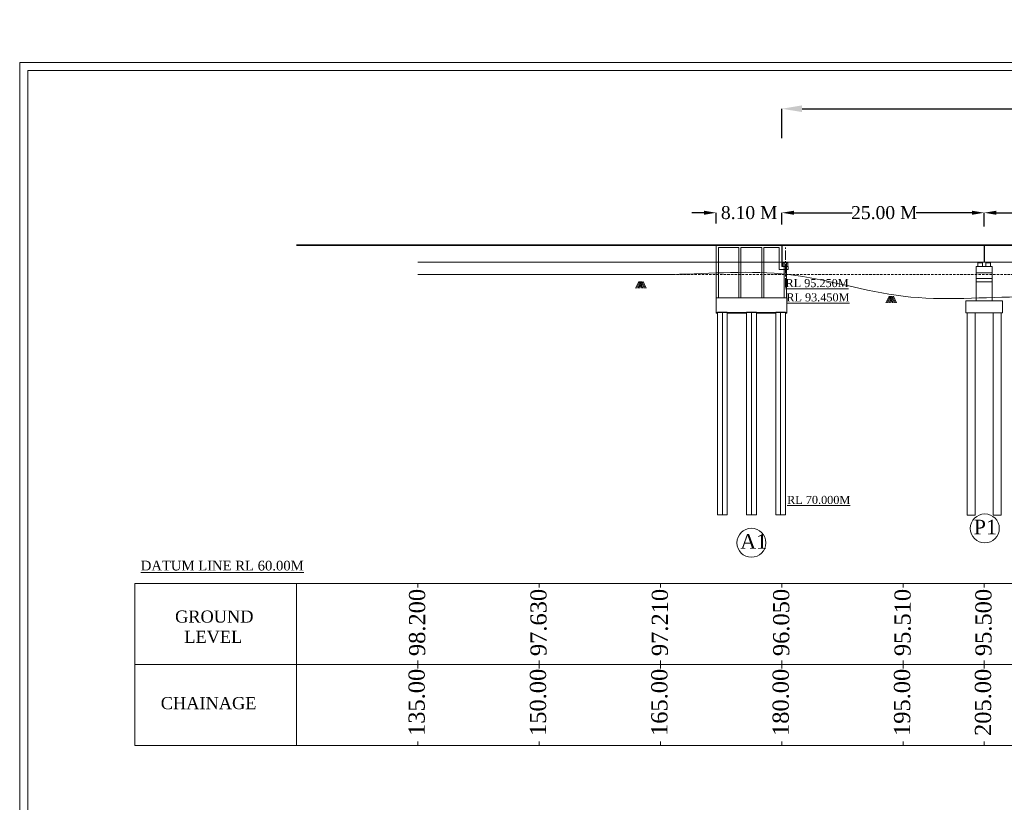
# Model space of a CAD drawing. Header units: millimetres. Extents: x -20950785 to 43207042, y -3207472 to 3168443.
# Tile 77 of 89: x 22465950 to 22587648, y -293315 to -196594. Entities that reach past the tile are written whole.
import ezdxf

# ---------------------------------------------------------------- set-up
doc = ezdxf.new("R2010")
doc.units = ezdxf.units.MM
doc.header["$LTSCALE"] = 60
doc.header["$MEASUREMENT"] = 0
doc.linetypes.add('CENTER2', pattern=[28.575, 19.05, -3.175, 3.175, -3.175])
doc.linetypes.add('HIDDEN', pattern=[0.375, 0.25, -0.125])
doc.layers.add('TEXT', color=7, linetype='Continuous')
doc.styles.add('PDF Arial Bold', font='times.ttf')
doc.dimstyles.get("Standard").update_dxf_attribs({"dimtxt": 400, "dimasz": 215, "dimexe": 0.18, "dimexo": 0.0625, "dimgap": 0.09, "dimtad": 0, "dimtih": 1, "dimtoh": 1, "dimdec": 0, "dimzin": 4, "dimdsep": 46, "dimtxsty": 'Standard', "dimblk": 'OPEN90', "dimcen": 0, "dimadec": 0, "dimazin": 1, "dimtfac": 1, "dimtdec": 0, "dimtix": 1, "dimtofl": 0, "dimtmove": 0, "dimatfit": 3, "dimldrblk": 'OPEN30', "dimfxl": 1, "dimtolj": 1, "dimtzin": 0, "dimarcsym": 0})

# ---------------------------------------------------------------- blocks, each defined once
blk = doc.blocks.new('*D5850')
at = {"color": 0, "linetype": 'Continuous', "lineweight": -2, "ltscale": 2, "transparency": 16777216}
for p, q in [((22560161, -211222), (22560161, -207598)), ((22562661, -207599), (22595486, -207599)), ((22732661, -207599), (22699532, -207599)), ((22735161, -210072), (22735161, -207598))]:
    blk.add_line(p, q, dxfattribs=at)
at = {"color": 0, "linetype": 'Continuous', "lineweight": 9, "ltscale": 2, "transparency": 16777216}
for points in [[(22562661, -207182), (22562661, -208015), (22560161, -207599)], [(22732661, -207182), (22732661, -208015), (22735161, -207599)]]:
    blk.add_solid(points, dxfattribs=at)
at = {"layer": 'Defpoints', "color": 0, "linetype": 'Continuous', "lineweight": 9, "ltscale": 2, "transparency": 16777216}
for p in [(22735161, -207599), (22735161, -210072), (22560161, -211222)]:
    blk.add_point(p, dxfattribs=at)
at = {"color": 0, "linetype": 'Continuous', "lineweight": 9, "ltscale": 2, "transparency": 16777216, "insert": (22647509, -207599), "char_height": 1500, "attachment_point": 5, "style": 'PDF Arial Bold'}
blk.add_mtext('\\A1;{\\H1.66667x;\\C256;LENGTH OF BRIDGE 175.00 (BETWEEN FACE OF DIRT WALL)}', dxfattribs=at)
blk = doc.blocks.new('*D5851')
at = {"color": 0, "linetype": 'Continuous', "lineweight": -2, "ltscale": 2, "transparency": 16777216}
for p, q in [((22550541, -220453), (22549041, -220453)), ((22552041, -221784), (22552041, -220453)), ((22560161, -221915), (22560161, -220453)), ((22561661, -220453), (22563161, -220453))]:
    blk.add_line(p, q, dxfattribs=at)
at = {"color": 0, "linetype": 'Continuous', "lineweight": 9, "ltscale": 2, "transparency": 16777216}
for points in [[(22550541, -220203), (22550541, -220703), (22552041, -220453)], [(22561661, -220203), (22561661, -220703), (22560161, -220453)]]:
    blk.add_solid(points, dxfattribs=at)
at = {"layer": 'Defpoints', "color": 0, "linetype": 'Continuous', "lineweight": 9, "ltscale": 2, "transparency": 16777216}
for p in [(22560161, -220453), (22552041, -221784), (22560161, -221915)]:
    blk.add_point(p, dxfattribs=at)
at = {"color": 0, "linetype": 'Continuous', "lineweight": 9, "ltscale": 2, "transparency": 16777216, "insert": (22556111, -220453), "char_height": 1500, "attachment_point": 5, "style": 'PDF Arial Bold'}
blk.add_mtext('\\A1;{\\H1.06667x;8.10 M}', dxfattribs=at)
blk = doc.blocks.new('*D5853')
at = {"color": 0, "linetype": 'Continuous', "lineweight": -2, "ltscale": 2, "transparency": 16777216}
for p, q in [((22560161, -221915), (22560161, -220453)), ((22561661, -220453), (22568856, -220453)), ((22583661, -220453), (22576762, -220453)), ((22585161, -222135), (22585161, -220453))]:
    blk.add_line(p, q, dxfattribs=at)
at = {"color": 0, "linetype": 'Continuous', "lineweight": 9, "ltscale": 2, "transparency": 16777216}
for points in [[(22561661, -220203), (22561661, -220703), (22560161, -220453)], [(22583661, -220203), (22583661, -220703), (22585161, -220453)]]:
    blk.add_solid(points, dxfattribs=at)
at = {"layer": 'Defpoints', "color": 0, "linetype": 'Continuous', "lineweight": 9, "ltscale": 2, "transparency": 16777216}
for p in [(22585161, -220453), (22560161, -221915), (22585161, -222135)]:
    blk.add_point(p, dxfattribs=at)
at = {"color": 0, "linetype": 'Continuous', "lineweight": 9, "ltscale": 2, "transparency": 16777216, "insert": (22572809, -220453), "char_height": 1500, "attachment_point": 5, "style": 'PDF Arial Bold'}
blk.add_mtext('\\A1;{\\H1.06667x;25.00 M}', dxfattribs=at)
blk = doc.blocks.new('*D5854')
at = {"color": 0, "linetype": 'Continuous', "lineweight": -2, "ltscale": 2, "transparency": 16777216}
for p, q in [((22585161, -221915), (22585161, -220453)), ((22586661, -220453), (22593856, -220453)), ((22608661, -220453), (22601762, -220453)), ((22610161, -222135), (22610161, -220453))]:
    blk.add_line(p, q, dxfattribs=at)
at = {"color": 0, "linetype": 'Continuous', "lineweight": 9, "ltscale": 2, "transparency": 16777216}
for points in [[(22586661, -220203), (22586661, -220703), (22585161, -220453)], [(22608661, -220203), (22608661, -220703), (22610161, -220453)]]:
    blk.add_solid(points, dxfattribs=at)
at = {"layer": 'Defpoints', "color": 0, "linetype": 'Continuous', "lineweight": 9, "ltscale": 2, "transparency": 16777216}
for p in [(22610161, -220453), (22585161, -221915), (22610161, -222135)]:
    blk.add_point(p, dxfattribs=at)
at = {"color": 0, "linetype": 'Continuous', "lineweight": 9, "ltscale": 2, "transparency": 16777216, "insert": (22597809, -220453), "char_height": 1500, "attachment_point": 5, "style": 'PDF Arial Bold'}
blk.add_mtext('\\A1;{\\H1.06667x;25.00 M}', dxfattribs=at)

msp = doc.modelspace()

# ---------------------------------------------------------------- hatches: boundary and pattern name
at = {"linetype": 'Continuous', "lineweight": 9, "ltscale": 2}
h = msp.add_hatch(dxfattribs=at)
h.set_pattern_fill('ANSI31')
h.set_pattern_definition([(45, (10490410.793, 1491080.43824), (-0.0883883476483, 0.0883883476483), [])])
h.paths.add_polyline_path([(22560591, -226581), (22560416, -226581), (22560416, -226661), (22560591, -226661)])
h.paths.add_polyline_path([(22560766, -226581), (22560591, -226581), (22560591, -226661), (22560766, -226661)])
h = msp.add_hatch(dxfattribs=at)
h.set_pattern_fill('ANSI31')
h.set_pattern_definition([(45, (12237045.96773, 840825.92983), (-0.0883883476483, 0.0883883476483), [])])
h.paths.add_polyline_path([(22584836, -226581), (22584486, -226581), (22584486, -226661), (22584836, -226661)])
h = msp.add_hatch(dxfattribs=at)
h.set_pattern_fill('ANSI31')
h.set_pattern_definition([(45, (12238045.96773, 840825.92983), (-0.0883883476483, 0.0883883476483), [])])
h.paths.add_polyline_path([(22585836, -226581), (22585486, -226581), (22585486, -226661), (22585836, -226661)])
at = {"linetype": 'Continuous', "lineweight": 9}
h = msp.add_hatch(dxfattribs=at)
h.set_pattern_fill('AR-CONC', scale=25, style=0)
h.set_pattern_definition([(50, (22542030.44, -276834.03), (179.31505, -15.68803), [18.75, -206.25]), (355, (22542030.44, -276834.03), (-34.6878, 188.048), [15, -165]), (100.4514, (22542045.38, -276835.33), (144.62735, 172.3599), [15.93505, -175.2855]), (46.1842, (22542030.44, -276784.03), (266.8103, -41.3798), [28.125, -309.375]), (96.6356, (22542052.68, -276787.47), (233.6657, 243.5295), [23.9026, -262.9282]), (351.1842, (22542030.44, -276784.03), (233.6655, 243.5297), [22.5, -247.5]), (21, (22542055.44, -276796.53), (149.22676, -100.6547), [18.75, -206.25]), (326, (22542055.44, -276796.53), (60.8288, 181.2875), [15, -165]), (71.4514, (22542067.88, -276804.91), (210.05566, 80.6326), [15.93505, -175.2855]), (37.5, (22542030.44, -276834.026), (3.03996, 83.22346), [0, -163, 0, -167.5, 0, -165.625]), (7.5, (22542030.44, -276834.03), (65.76738, 98.60293), [0, -95.5, 0, -159.25, 0, -63.125]), (327.5, (22541974.69, -276834.026), (133.45561, -5.63872), [0, -62.5, 0, -195, 0, -258.75]), (317.5, (22541949.69, -276834.03), (145.79654, 25.02625), [0, -81.25, 0, -129.5, 0, -183.75])])
h.paths.add_polyline_path([(22555802.5, -232781), (22553402.5, -232781), (22553402.5, -232881), (22555802.5, -232881)])
h.paths.add_polyline_path([(22552202.5, -232781), (22552052.5, -232781), (22552052.5, -232881), (22552202.5, -232881)])
h.paths.add_polyline_path([(22559402.5, -232781), (22557002.5, -232781), (22557002.5, -232881), (22559402.5, -232881)])
h.paths.add_polyline_path([(22560752.5, -232781), (22560602.5, -232781), (22560602.5, -232881), (22560752.5, -232881)])

# ---------------------------------------------------------------- linework, layer by layer
at = {"color": 7, "linetype": 'Continuous', "lineweight": 9, "ltscale": 2}
for p, q in [((22500161, -224406), (22800161, -224406)), ((22500161, -224481), (22800161, -224481)), ((22560161, -226581), (22560161, -224481)), ((22560161, -226581), (22560161, -224481)), ((22560181, -226581), (22560181, -224481)), ((22585141, -226581), (22585141, -224406)), ((22585161, -226581), (22585161, -224406)), ((22585181, -226581), (22585181, -224406)), ((22515161, -226581), (22785161, -226581)), ((22560416, -226581), (22560766, -226581)), ((22560416, -226581), (22560416, -226661)), ((22560766, -226581), (22560766, -226661)), ((22584361, -226661), (22584961, -226661)), ((22584486, -226661), (22584486, -226581)), ((22585361, -226661), (22585961, -226661)), ((22585486, -226661), (22585486, -226581)), ((22584161, -231331), (22584161, -228581)), ((22586161, -231331), (22586161, -228581)), ((22542059.2, -229793.7), (22542463.2, -228955.2)), ((22542189.7, -229793.7), (22542593.7, -228955.2)), ((22542332.7, -229793.7), (22542736.7, -228955.2)), ((22542462.7, -229793.7), (22542866.7, -228955.2)), ((22542463.2, -228955.2), (22542846.7, -229793.7)), ((22542593.7, -228955.2), (22542977.2, -229793.7)), ((22542605.7, -229793.7), (22543009.7, -228955.2)), ((22542736.7, -228955.2), (22543120.2, -229793.7)), ((22542866.7, -228955.2), (22543250.2, -229793.7)), ((22543009.7, -228955.2), (22543393.2, -229793.7)), ((22560752.5, -230981), (22560752.5, -232781)), ((22572998.7, -231596.2), (22573402.7, -230757.7)), ((22573129.2, -231596.2), (22573533.2, -230757.7)), ((22573272.2, -231596.2), (22573676.2, -230757.7)), ((22573402.2, -231596.2), (22573806.2, -230757.7)), ((22573402.7, -230757.7), (22573786.2, -231596.2)), ((22573533.2, -230757.7), (22573916.7, -231596.2)), ((22573545.2, -231596.2), (22573949.2, -230757.7)), ((22573676.2, -230757.7), (22574059.7, -231596.2)), ((22573806.2, -230757.7), (22574189.7, -231596.2)), ((22573949.2, -230757.7), (22574332.7, -231596.2)), ((22582911, -231331), (22587411, -231331)), ((22552052.5, -232881), (22552052.5, -232781)), ((22552202.5, -232881), (22552052.5, -232881)), ((22582911, -232831), (22587411, -232831)), ((22583061, -257831), (22584061, -257831)), ((22586261, -257831), (22587261, -257831)), ((22480161, -266281), (22500161, -266281)), ((22480161, -286281), (22480161, -266281)), ((22500161, -266281), (22500161, -286281)), ((22500161, -266281), (22800161, -266281)), ((22515161, -266281), (22515161, -266781)), ((22530161, -266281), (22530161, -266781)), ((22545161, -266281), (22545161, -266781)), ((22560161, -266281), (22560161, -266781)), ((22575161, -266281), (22575161, -266781)), ((22585161, -266281), (22585161, -266781)), ((22515161, -275781), (22515161, -276781)), ((22530161, -275781), (22530161, -276781)), ((22545161, -275781), (22545161, -276781)), ((22560161, -275781), (22560161, -276781)), ((22575161, -275781), (22575161, -276781)), ((22585161, -275781), (22585161, -276781)), ((22480161, -276281), (22800161, -276281)), ((22515161, -285781), (22515161, -286281)), ((22530161, -285781), (22530161, -286281)), ((22545161, -285781), (22545161, -286281)), ((22560161, -285781), (22560161, -286281)), ((22575161, -285781), (22575161, -286281)), ((22585161, -285781), (22585161, -286281)), ((22480161, -286281), (22500161, -286281)), ((22500161, -286281), (22800161, -286281))]:
    msp.add_line(p, q, dxfattribs=at)
at = {"color": 7, "linetype": 'Continuous', "lineweight": 9}
for p, q in [((22560141, -224406), (22552041, -224406)), ((22552041, -224481), (22552041, -229781)), ((22552041, -230981), (22552041, -224481)), ((22559841, -224481), (22552041, -224481)), ((22554841, -224731), (22552341, -224731)), ((22552341, -230981), (22552341, -224731)), ((22552341, -225792.8), (22552341, -224781)), ((22554841, -230981), (22554841, -224731)), ((22557691, -224731), (22555091, -224731)), ((22555091, -230981), (22555091, -224731)), ((22557691, -230981), (22557691, -224731)), ((22559841, -224731), (22557941, -224731)), ((22557941, -230981), (22557941, -224731)), ((22560141, -224481), (22559841, -224481)), ((22559841, -224731), (22559841, -227481)), ((22560141, -224481), (22560141, -224406)), ((22560141, -227081), (22560141, -224477.8)), ((22560161, -224481), (22560161, -224406)), ((22560181, -224481), (22560181, -224406)), ((22560941, -227481), (22559841, -227481)), ((22560141, -227081), (22560516, -227081)), ((22560891, -226661), (22560291, -226661)), ((22560291, -226661), (22560291, -227081)), ((22560441, -230981), (22560441, -226581)), ((22560516, -227081), (22560941, -227081)), ((22560741, -228381), (22560741, -226581)), ((22560741, -230981), (22560741, -226581)), ((22560891, -227081), (22560891, -226661)), ((22560941, -227081), (22560941, -227481)), ((22560752.5, -230981), (22552052.5, -230981)), ((22552052.5, -232781), (22552052.5, -230981)), ((22560752.5, -232781), (22552052.5, -232781)), ((22552202.5, -232781), (22552052.5, -232781)), ((22552052.5, -232781), (22552052.5, -232819.1)), ((22553402.5, -232731), (22552202.5, -232731)), ((22552202.5, -257781), (22552202.5, -232731)), ((22553402.5, -257781), (22553402.5, -232731)), ((22555802.5, -232881), (22553402.5, -232881)), ((22557002.5, -232731), (22555802.5, -232731)), ((22556402.5, -237631), (22556402.5, -232781)), ((22557002.5, -232731), (22557002.5, -232841)), ((22557002.5, -257781), (22557002.5, -232781)), ((22559402.5, -232881), (22557002.5, -232881)), ((22560602.5, -232731), (22559402.5, -232731)), ((22559402.5, -257781), (22559402.5, -232731)), ((22560602.5, -257781), (22560602.5, -232731)), ((22560752.5, -232881), (22560602.5, -232881)), ((22560752.5, -232781), (22560752.5, -232881)), ((22552202.5, -257781), (22553402.5, -257781)), ((22555802.5, -257781), (22557002.5, -257781)), ((22559402.5, -257781), (22560602.5, -257781))]:
    msp.add_line(p, q, dxfattribs=at)
at = {"linetype": 'CENTER2', "lineweight": 9}
msp.add_line((22560591, -229683), (22560591, -224736), dxfattribs=at)
at = {"linetype": 'Continuous', "lineweight": 9}
for p, q in [((22584161, -227081), (22586161, -227081)), ((22584161, -228581), (22584161, -227081)), ((22584361, -227081), (22584361, -226661)), ((22584836, -226661), (22584836, -226581)), ((22584961, -227081), (22584961, -226661)), ((22585361, -227081), (22585361, -226661)), ((22585836, -226661), (22585836, -226581)), ((22585961, -227081), (22585961, -226661)), ((22586161, -228581), (22586161, -227081)), ((22584161, -227881), (22586161, -227881)), ((22584161, -228581), (22586161, -228581)), ((22584161, -228981), (22586161, -228981)), ((22582911, -232831), (22582911, -231331)), ((22587411, -232831), (22587411, -231331)), ((22583061, -257831), (22583061, -232831)), ((22584061, -257831), (22584061, -232831)), ((22586261, -257831), (22586261, -232831)), ((22587261, -257831), (22587261, -232831))]:
    msp.add_line(p, q, dxfattribs=at)
at = {"color": 7, "linetype": 'HIDDEN', "lineweight": 9, "ltscale": 20}
msp.add_line((22515161, -228081), (22785161, -228081), dxfattribs=at)
at = {"color": 7, "linetype": 'Continuous', "lineweight": 9, "ltscale": 20}
msp.add_line((22555802.5, -257781), (22555802.5, -232731), dxfattribs=at)
at = {"color": 7, "linetype": 'Continuous', "lineweight": 9, "ltscale": 2}
for points in [[(22465950, -201873), (22821565, -201873), (22821565, -459618), (22465950, -459618)], [(22466950, -202873), (22820565, -202873), (22820565, -458618), (22466950, -458618)]]:
    msp.add_lwpolyline(points, close=True, dxfattribs=at)
for centre in [(22585238, -259463.7), (22556386, -261241.4)]:
    msp.add_circle(centre, 1791.9, dxfattribs=at)
msp.add_spline([(22515161, -228081), (22530161, -228081), (22540246, -228081), (22546621.8, -228081), (22560982.5, -228081), (22575161, -230771), (22590161, -230861), (22605161, -231581), (22620161, -231781), (22635161, -232461), (22650161, -232561), (22665161, -232831), (22680161, -232661), (22695161, -232561), (22710161, -232031), (22725161, -231601), (22734334.5, -228081), (22740481, -228081), (22756771, -228081), (22770161, -228081), (22785161, -228081)], degree=3, dxfattribs=at)
at = {"layer": 'TEXT', "color": 7, "linetype": 'Continuous', "lineweight": 9, "ltscale": 1000}
for p, q in [((22552802.5, -257781), (22552802.5, -232793.9)), ((22556402.5, -257781), (22556402.5, -232731)), ((22556402.5, -257781), (22556402.5, -232781)), ((22556402.5, -257781), (22556402.5, -232831)), ((22559977, -257781), (22559977, -232793.9))]:
    msp.add_line(p, q, dxfattribs=at)

# ---------------------------------------------------------------- texts
at = {"color": 7, "linetype": 'Continuous', "lineweight": 9, "ltscale": 2, "char_height": 2000, "width": 9664, "attachment_point": 3, "style": 'PDF Arial Bold'}
for s, insert in [(' {\\H0.5x;\\LRL 95.250M}', (22568408.2, -228648.5)), (' {\\H0.5x;\\LRL 93.450M}', (22568512.5, -230407.6)), (' {\\H0.5x;\\LRL 70.000M}', (22568610, -255443.9))]:
    msp.add_mtext(s, dxfattribs=dict(at, insert=insert))
at = {"linetype": 'Continuous', "lineweight": 9, "attachment_point": 1}
for s, insert, char_height in [('{\\fTimes New Roman|b0|i0|c0|p18;\\H1.2x;P1}', (22583868.5, -258390.5), 1500), ('{\\fTimes New Roman|b0|i0|c0|p18;\\H1.2x;A1}', (22555016.5, -260168.1), 1500), ('{\\fTimes New Roman|b0|i0|c0|p18;\\LDATUM LINE RL 60.00M}', (22480915.5, -263461.8), 1200), ('{\\fTimes New Roman|b0|i0|c0|p18;GROUND\\P  LEVEL}', (22485155.1, -269611), 1500), ('{\\fTimes New Roman|b0|i0|c0|p18;CHAINAGE}', (22483384.3, -280306), 1500)]:
    msp.add_mtext(s, dxfattribs=dict(at, insert=insert, char_height=char_height))
at = {"linetype": 'Continuous', "lineweight": 9, "char_height": 2000, "attachment_point": 1, "rotation": 90}
for s, insert in [('{\\fTimes New Roman|b0|i0|c0|p18;98.200}', (22514070.5, -275245.4)), ('{\\fTimes New Roman|b0|i0|c0|p18;97.630}', (22529070.5, -275245.4)), ('{\\fTimes New Roman|b0|i0|c0|p18;97.210}', (22544070.5, -275245.4)), ('{\\fTimes New Roman|b0|i0|c0|p18;96.050}', (22559070.5, -275245.4)), ('{\\fTimes New Roman|b0|i0|c0|p18;95.510}', (22574070.5, -275245.4)), ('{\\fTimes New Roman|b0|i0|c0|p18;95.500}', (22584070.5, -275245.4)), ('{\\fTimes New Roman|b0|i0|c0|p18;135.00}', (22514009.2, -285117.8)), ('{\\fTimes New Roman|b0|i0|c0|p18;150.00}', (22529009.2, -285117.8)), ('{\\fTimes New Roman|b0|i0|c0|p18;165.00}', (22544009.2, -285117.8)), ('{\\fTimes New Roman|b0|i0|c0|p18;180.00}', (22559009.2, -285117.8)), ('{\\fTimes New Roman|b0|i0|c0|p18;195.00}', (22574009.2, -285117.8)), ('{\\fTimes New Roman|b0|i0|c0|p18;205.00}', (22584009.2, -285117.8))]:
    msp.add_mtext(s, dxfattribs=dict(at, insert=insert))

# ---------------------------------------------------------------- dimensions: what is measured, and where the dimension line sits
at = {"color": 7, "linetype": 'Continuous', "lineweight": 9, "ltscale": 2}
for base, p1, p2, text, override, picture, middle in [((22735161, -207598.6), (22560161, -211221.9), (22735161, -210072.2), '{\\H1.66667x;\\C256;LENGTH OF BRIDGE 175.00 (BETWEEN FACE OF DIRT WALL)}', {"dimtxt": 1500, "dimasz": 2500, "dimtxsty": 'PDF Arial Bold', "dimfxl": 300}, '*D5850', (22647509, -207598.6)), ((22560161, -220453), (22552041, -221784.5), (22560161, -221915), '{\\H1.06667x;8.10 M}', {"dimtxt": 1500, "dimasz": 1500, "dimtxsty": 'PDF Arial Bold', "dimfxl": 300}, '*D5851', (22556111, -220453)), ((22585161, -220453), (22560161, -221915), (22585161, -222135), '{\\H1.06667x;25.00 M}', {"dimtxt": 1500, "dimasz": 1500, "dimtxsty": 'PDF Arial Bold', "dimfxl": 300}, '*D5853', (22572809, -220453)), ((22610161, -220453), (22585161, -221915), (22610161, -222135), '{\\H1.06667x;25.00 M}', {"dimtxt": 1500, "dimasz": 1500, "dimtxsty": 'PDF Arial Bold', "dimfxl": 300}, '*D5854', (22597809, -220453))]:
    dim = msp.add_linear_dim(base=base, p1=p1, p2=p2, text=text, dimstyle='Standard', override=override, dxfattribs=at)
    dim.commit()
    dim.dimension.update_dxf_attribs({"geometry": picture, "text_midpoint": middle, "dimtype": 160})

doc.saveas('drawing.dxf')
